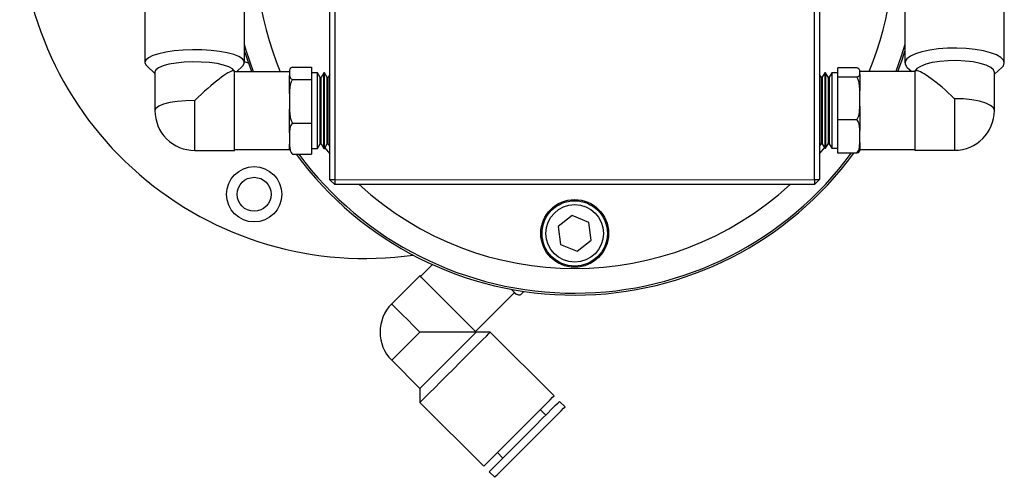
# Model space of a CAD drawing. Header units: inches. Extents: x 2.7 to 31.2, y 0.7 to 21.6.
# Tile 3 of 10: x 3.7 to 8.7, y 8.4 to 10.8. Entities that reach past the tile are written whole.
import ezdxf

# ---------------------------------------------------------------- set-up
doc = ezdxf.new("R2010")
doc.units = ezdxf.units.IN
doc.header["$MEASUREMENT"] = 0

msp = doc.modelspace()

# ---------------------------------------------------------------- linework, layer by layer
at = {"color": 7, "linetype": 'Continuous', "lineweight": 25}
for p, q in [((5.3409, 11.9764), (5.3412, 9.9504)), ((7.7712, 9.9508), (7.7709, 11.9768)), ((5.3162, 9.9504), (5.3159, 11.9514)), ((7.7959, 11.9518), (7.7962, 9.9508)), ((4.3799, 10.9856), (4.38, 10.5441)), ((4.8839, 10.5441), (4.8839, 10.9857)), ((8.2283, 10.9778), (8.2284, 10.5417)), ((8.7323, 10.5417), (8.7322, 10.9779)), ((4.3889, 10.5271), (4.4304, 10.4884)), ((4.8428, 10.4972), (4.875, 10.5272)), ((4.9035, 10.5402), (4.8839, 10.5474)), ((4.4304, 10.4953), (4.4304, 10.3003)), ((4.8335, 10.5019), (4.8269, 10.5019)), ((5.1123, 10.4972), (4.8335, 10.4972)), ((5.1123, 10.5008), (5.1123, 10.5014)), ((5.1123, 10.5008), (5.1123, 10.4895)), ((5.1123, 10.4895), (5.1123, 10.4782)), ((5.1123, 10.3875), (5.1123, 10.4782)), ((5.1274, 10.521), (5.2225, 10.521)), ((5.2225, 10.521), (5.2225, 10.4581)), ((5.254, 10.4919), (5.2225, 10.4919)), ((5.2674, 10.4687), (5.254, 10.4919)), ((5.2854, 10.4919), (5.2721, 10.4687)), ((5.2897, 10.4919), (5.2854, 10.4919)), ((5.3031, 10.4687), (5.2897, 10.4919)), ((5.3162, 10.4832), (5.3078, 10.4687)), ((7.8046, 10.469), (7.7962, 10.4836)), ((7.8226, 10.4922), (7.8092, 10.469)), ((7.8269, 10.4923), (7.8226, 10.4923)), ((7.8403, 10.469), (7.8269, 10.4922)), ((7.8583, 10.4922), (7.8449, 10.469)), ((7.8898, 10.4923), (7.8583, 10.4923)), ((7.9849, 10.5169), (7.8898, 10.5168)), ((7.8898, 10.4699), (7.8898, 10.5168)), ((8, 10.4934), (8, 10.5018)), ((8.2788, 10.4977), (8, 10.4976)), ((8, 10.485), (8, 10.4934)), ((8.2408, 10.5185), (8.2637, 10.4977)), ((8.2878, 10.5024), (8.2788, 10.5024)), ((8.6819, 10.4841), (8.7199, 10.5185)), ((8.6819, 10.3009), (8.6819, 10.4936)), ((5.1274, 10.4581), (5.2225, 10.4581)), ((5.2225, 10.4581), (5.2226, 10.2375)), ((5.2721, 10.4687), (5.2674, 10.4687)), ((5.3078, 10.4687), (5.3031, 10.4687)), ((7.8092, 10.469), (7.8046, 10.469)), ((7.8449, 10.469), (7.8403, 10.469)), ((7.9849, 10.4699), (7.8898, 10.4699)), ((7.8898, 10.2538), (7.8898, 10.4699)), ((5.1123, 10.3875), (5.1123, 10.3478)), ((8, 10.3619), (8, 10.4008)), ((5.1123, 10.3478), (5.1123, 10.3081)), ((8.0001, 10.323), (8, 10.3619)), ((5.1123, 10.187), (5.1123, 10.3081)), ((5.1275, 10.2375), (5.2226, 10.2375)), ((5.2226, 10.2375), (5.2226, 10.0798)), ((7.9849, 10.2539), (7.8898, 10.2538)), ((7.8899, 10.0847), (7.8898, 10.2538)), ((5.1123, 10.187), (5.1123, 10.1586)), ((8.0001, 10.1693), (8.0001, 10.1997)), ((5.1123, 10.1586), (5.1123, 10.1302)), ((5.1123, 10.0993), (5.1123, 10.1302)), ((5.2541, 10.1089), (5.2675, 10.1321)), ((5.2675, 10.1321), (5.2721, 10.1321)), ((5.2721, 10.1321), (5.2855, 10.1089)), ((5.2898, 10.1089), (5.3032, 10.1321)), ((5.3032, 10.1321), (5.3078, 10.1321)), ((5.3078, 10.1321), (5.3162, 10.1176)), ((7.7962, 10.1179), (7.8046, 10.1325)), ((7.8046, 10.1325), (7.8092, 10.1325)), ((7.8092, 10.1325), (7.8226, 10.1093)), ((7.8269, 10.1093), (7.8403, 10.1325)), ((7.8403, 10.1325), (7.845, 10.1325)), ((7.845, 10.1325), (7.8584, 10.1093)), ((8.0001, 10.1388), (8.0001, 10.1693)), ((4.632, 10.0987), (4.8336, 10.0987)), ((4.8336, 10.1035), (5.1123, 10.1035)), ((5.1275, 10.0798), (5.2226, 10.0798)), ((5.2226, 10.1089), (5.2541, 10.1089)), ((5.2855, 10.1089), (5.2898, 10.1089)), ((5.2914, 10.1117), (5.3162, 10.0812)), ((7.7962, 10.0815), (7.821, 10.1121)), ((7.8226, 10.1093), (7.8269, 10.1093)), ((7.8584, 10.1093), (7.8899, 10.1093)), ((7.9849, 10.0847), (7.8899, 10.0847)), ((8.0001, 10.1039), (8.2788, 10.104)), ((8.2788, 10.0993), (8.4804, 10.0993)), ((5.3412, 9.9504), (5.3162, 9.9504)), ((5.3162, 9.9504), (5.3412, 9.9254)), ((5.3412, 9.9504), (7.7712, 9.9508)), ((5.3412, 9.9504), (5.3412, 9.9254)), ((7.7712, 9.9258), (5.3412, 9.9254)), ((7.7712, 9.9508), (7.7962, 9.9508)), ((7.7712, 9.9508), (7.7712, 9.9258)), ((7.7712, 9.9258), (7.7962, 9.9508)), ((6.5443, 9.7687), (6.4722, 9.7133)), ((6.6284, 9.734), (6.5443, 9.7687)), ((6.6403, 9.6438), (6.6284, 9.734)), ((6.4722, 9.7133), (6.4842, 9.6232)), ((6.5682, 9.5884), (6.6403, 9.6438)), ((6.4842, 9.6232), (6.5682, 9.5884)), ((5.836, 9.5211), (5.7755, 9.4606)), ((5.7722, 9.4639), (5.6297, 9.3214)), ((6.0539, 9.1823), (6.251, 9.3794)), ((6.2345, 9.3959), (6.2475, 9.3829)), ((6.2832, 9.3686), (6.2996, 9.385)), ((6.2787, 9.3677), (6.2804, 9.3679)), ((6.0574, 9.1788), (6.0573, 9.1789)), ((6.1287, 9.1788), (6.0574, 9.1788)), ((6.4517, 8.8559), (6.1287, 9.1788)), ((5.6297, 9.0363), (5.7724, 8.8937)), ((5.7724, 8.8937), (5.7724, 8.8224)), ((6.5074, 8.8002), (6.4795, 8.8281)), ((5.7724, 8.8224), (6.0954, 8.4995)), ((6.4099, 8.7585), (6.3821, 8.7863)), ((6.165, 8.5691), (6.1928, 8.5413)), ((6.1232, 8.4717), (6.1511, 8.4438))]:
    msp.add_line(p, q, dxfattribs=at)
at = {"color": 7, "linetype": 'Continuous', "lineweight": 25, "flags": 128}
for points in [[(4.9298, 10.4972), (4.8928, 10.6051), (4.8839, 10.6349)], [(8.2284, 10.6354), (8.21, 10.5756), (8.1825, 10.4977)], [(4.875, 10.5272), (4.8828, 10.538), (4.8828, 10.5503), (4.8737, 10.5623), (4.8559, 10.5736), (4.83, 10.5839), (4.797, 10.5927), (4.7579, 10.5998), (4.7144, 10.6049), (4.6678, 10.6077), (4.62, 10.6083), (4.5725, 10.6066), (4.5273, 10.6026), (4.4858, 10.5965), (4.4496, 10.5884), (4.42, 10.5788), (4.398, 10.568), (4.3845, 10.5562), (4.38, 10.5441), (4.38, 10.5441)], [(4.8839, 10.5999), (4.919, 10.4975), (4.9192, 10.4972)], [(8.1932, 10.4977), (8.2145, 10.5575), (8.2284, 10.6004)], [(8.7323, 10.5417), (8.7278, 10.5559), (8.7143, 10.5695), (8.6923, 10.5821), (8.6627, 10.5933), (8.6265, 10.6026), (8.585, 10.6096), (8.5397, 10.6143), (8.4923, 10.6163), (8.4445, 10.6156), (8.3979, 10.6123), (8.3543, 10.6064), (8.3153, 10.5981), (8.2823, 10.5878), (8.2564, 10.5759), (8.2386, 10.5627), (8.2295, 10.5488), (8.2295, 10.5346), (8.2386, 10.5206), (8.2408, 10.5185)], [(4.38, 10.5441), (4.3845, 10.5319), (4.3889, 10.5271)], [(4.8319, 10.5019), (4.823, 10.5118), (4.8047, 10.5219), (4.7783, 10.5308), (4.7451, 10.538), (4.7066, 10.5432), (4.6646, 10.5461), (4.621, 10.5467), (4.578, 10.5449), (4.5375, 10.5408), (4.5015, 10.5346), (4.4715, 10.5265), (4.449, 10.5169), (4.4351, 10.5064), (4.4304, 10.4953)], [(8.6819, 10.4936), (8.6772, 10.5064), (8.6633, 10.5187), (8.6408, 10.5297), (8.6108, 10.5391), (8.5748, 10.5464), (8.5343, 10.5511), (8.4912, 10.5532), (8.4477, 10.5525), (8.4057, 10.5491), (8.3672, 10.543), (8.334, 10.5346), (8.3076, 10.5243), (8.2893, 10.5126), (8.281, 10.5024)], [(8.7199, 10.5185), (8.7278, 10.5276), (8.7323, 10.5417)], [(4.8336, 10.0987), (4.8336, 10.101), (4.8336, 10.1121), (4.8336, 10.132), (4.8336, 10.1598), (4.8336, 10.1942), (4.8336, 10.2335), (4.8336, 10.276), (4.8336, 10.3195), (4.8336, 10.3622), (4.8336, 10.402), (4.8335, 10.4371), (4.8335, 10.4657), (4.8335, 10.4866), (4.8335, 10.4988), (4.8335, 10.5019)], [(5.2541, 10.1089), (5.2541, 10.109), (5.2541, 10.1152), (5.2541, 10.1307), (5.2541, 10.1548), (5.2541, 10.1861), (5.2541, 10.2231), (5.254, 10.2641), (5.254, 10.3068), (5.254, 10.3492), (5.254, 10.3892), (5.254, 10.4247), (5.254, 10.454), (5.254, 10.4756), (5.254, 10.4884), (5.254, 10.4919)], [(5.2855, 10.1089), (5.2855, 10.109), (5.2855, 10.1152), (5.2855, 10.1307), (5.2855, 10.1548), (5.2855, 10.1861), (5.2855, 10.2231), (5.2855, 10.2641), (5.2855, 10.3068), (5.2855, 10.3492), (5.2855, 10.3892), (5.2855, 10.4247), (5.2854, 10.454), (5.2854, 10.4756), (5.2854, 10.4884), (5.2854, 10.4919)], [(5.2898, 10.1089), (5.2898, 10.109), (5.2898, 10.1152), (5.2898, 10.1307), (5.2898, 10.1548), (5.2898, 10.1861), (5.2898, 10.2231), (5.2898, 10.2641), (5.2898, 10.3068), (5.2897, 10.3492), (5.2897, 10.3892), (5.2897, 10.4247), (5.2897, 10.454), (5.2897, 10.4756), (5.2897, 10.4884), (5.2897, 10.4919)], [(7.8226, 10.4923), (7.8226, 10.4902), (7.8226, 10.4791), (7.8226, 10.4592), (7.8226, 10.4313), (7.8226, 10.3968), (7.8226, 10.3575), (7.8226, 10.3154), (7.8226, 10.2726), (7.8226, 10.2311), (7.8226, 10.1932), (7.8226, 10.1606), (7.8226, 10.1351), (7.8226, 10.1179), (7.8226, 10.1098), (7.8226, 10.1093)], [(7.8269, 10.4923), (7.8269, 10.4902), (7.8269, 10.4791), (7.8269, 10.4592), (7.8269, 10.4313), (7.8269, 10.3968), (7.8269, 10.3575), (7.8269, 10.3154), (7.8269, 10.2726), (7.8269, 10.2311), (7.8269, 10.1932), (7.8269, 10.1606), (7.8269, 10.1351), (7.8269, 10.1179), (7.8269, 10.1098), (7.8269, 10.1093)], [(7.8583, 10.4923), (7.8583, 10.4902), (7.8583, 10.4791), (7.8583, 10.4592), (7.8583, 10.4313), (7.8583, 10.3968), (7.8583, 10.3575), (7.8583, 10.3154), (7.8583, 10.2726), (7.8583, 10.2311), (7.8583, 10.1932), (7.8583, 10.1606), (7.8584, 10.1351), (7.8584, 10.1179), (7.8584, 10.1098), (7.8584, 10.1093)], [(8, 10.485), (8, 10.4779), (8, 10.4698), (8, 10.4606), (8, 10.4504), (8, 10.4392), (8, 10.4272), (8, 10.4144), (8, 10.4008)], [(8.2788, 10.5024), (8.2788, 10.5006), (8.2788, 10.4902), (8.2788, 10.471), (8.2788, 10.4438), (8.2788, 10.4099), (8.2788, 10.3709), (8.2788, 10.3286), (8.2788, 10.2851), (8.2788, 10.2422), (8.2788, 10.2022), (8.2788, 10.1667), (8.2788, 10.1375), (8.2788, 10.1159), (8.2788, 10.103), (8.2788, 10.0993)], [(5.2675, 10.1321), (5.2675, 10.1338), (5.2675, 10.1438), (5.2675, 10.1622), (5.2675, 10.188), (5.2674, 10.22), (5.2674, 10.2562), (5.2674, 10.2948), (5.2674, 10.3338), (5.2674, 10.3709), (5.2674, 10.4043), (5.2674, 10.432), (5.2674, 10.4526), (5.2674, 10.4651), (5.2674, 10.4687)], [(5.2721, 10.1321), (5.2721, 10.1338), (5.2721, 10.1438), (5.2721, 10.1622), (5.2721, 10.188), (5.2721, 10.22), (5.2721, 10.2562), (5.2721, 10.2948), (5.2721, 10.3338), (5.2721, 10.3709), (5.2721, 10.4043), (5.2721, 10.432), (5.2721, 10.4526), (5.2721, 10.4651), (5.2721, 10.4687)], [(5.3032, 10.1321), (5.3032, 10.1338), (5.3032, 10.1438), (5.3032, 10.1622), (5.3032, 10.188), (5.3032, 10.22), (5.3032, 10.2562), (5.3032, 10.2949), (5.3031, 10.3338), (5.3031, 10.3709), (5.3031, 10.4043), (5.3031, 10.432), (5.3031, 10.4526), (5.3031, 10.4651), (5.3031, 10.4687)], [(5.3078, 10.1321), (5.3078, 10.1338), (5.3078, 10.1438), (5.3078, 10.1622), (5.3078, 10.188), (5.3078, 10.22), (5.3078, 10.2562), (5.3078, 10.2949), (5.3078, 10.3338), (5.3078, 10.3709), (5.3078, 10.4043), (5.3078, 10.432), (5.3078, 10.4526), (5.3078, 10.4651), (5.3078, 10.4687)], [(7.8046, 10.469), (7.8046, 10.4668), (7.8046, 10.4559), (7.8046, 10.4367), (7.8046, 10.4102), (7.8046, 10.3778), (7.8046, 10.3412), (7.8046, 10.3025), (7.8046, 10.2636), (7.8046, 10.2268), (7.8046, 10.1939), (7.8046, 10.1668), (7.8046, 10.1469), (7.8046, 10.1353), (7.8046, 10.1325)], [(7.8092, 10.469), (7.8092, 10.4668), (7.8092, 10.4559), (7.8092, 10.4367), (7.8092, 10.4102), (7.8092, 10.3778), (7.8092, 10.3412), (7.8092, 10.3025), (7.8092, 10.2636), (7.8092, 10.2268), (7.8092, 10.1939), (7.8092, 10.1668), (7.8092, 10.1469), (7.8092, 10.1353), (7.8092, 10.1325)], [(7.8403, 10.469), (7.8403, 10.4668), (7.8403, 10.4559), (7.8403, 10.4367), (7.8403, 10.4102), (7.8403, 10.3778), (7.8403, 10.3412), (7.8403, 10.3025), (7.8403, 10.2636), (7.8403, 10.2268), (7.8403, 10.1939), (7.8403, 10.1668), (7.8403, 10.1469), (7.8403, 10.1353), (7.8403, 10.1325)], [(7.8449, 10.469), (7.8449, 10.4668), (7.8449, 10.4559), (7.8449, 10.4367), (7.8449, 10.4102), (7.8449, 10.3778), (7.8449, 10.3412), (7.8449, 10.3025), (7.8449, 10.2636), (7.8449, 10.2268), (7.8449, 10.1939), (7.845, 10.1668), (7.845, 10.1469), (7.845, 10.1353), (7.845, 10.1325)], [(4.632, 10.3517), (4.5871, 10.3504), (4.5445, 10.3466), (4.5063, 10.3405), (4.4744, 10.3323), (4.4504, 10.3226), (4.4355, 10.3117), (4.4304, 10.3003)], [(4.632, 10.0987), (4.632, 10.0988), (4.632, 10.1054), (4.632, 10.1217), (4.632, 10.147), (4.632, 10.18), (4.632, 10.219), (4.632, 10.2621), (4.632, 10.3071), (4.632, 10.3517)], [(8.0001, 10.323), (8.0001, 10.307), (8.0001, 10.291), (8.0001, 10.2751), (8.0001, 10.2593), (8.0001, 10.2438), (8.0001, 10.2286), (8.0001, 10.2139), (8.0001, 10.1997)], [(8.4804, 10.3606), (8.4804, 10.3163), (8.4804, 10.2712), (8.4804, 10.2275), (8.4804, 10.1876), (8.4804, 10.1533), (8.4804, 10.1265), (8.4804, 10.1083), (8.4804, 10.0999), (8.4804, 10.0993)], [(8.6819, 10.3009), (8.6769, 10.3142), (8.662, 10.3268), (8.638, 10.3381), (8.606, 10.3476), (8.5678, 10.3547), (8.5252, 10.3591), (8.4804, 10.3606)], [(8.0001, 10.1388), (8.0001, 10.1299), (8.0001, 10.122), (8.0001, 10.1152), (8.0001, 10.1097), (8.0001, 10.1053), (8.0001, 10.1022), (8.0001, 10.1003), (8.0001, 10.0997)], [(6.0573, 9.1789), (6.054, 9.1822), (6.0441, 9.1921), (6.0282, 9.208), (6.007, 9.2292), (5.9815, 9.2547), (5.9529, 9.2833), (5.9224, 9.3137), (5.8917, 9.3445), (5.862, 9.3742), (5.8347, 9.4014), (5.8112, 9.4249), (5.7926, 9.4435), (5.7796, 9.4565), (5.773, 9.4631), (5.7722, 9.4639)], [(6.254, 9.3764), (6.2537, 9.3767), (6.2525, 9.3779), (6.2504, 9.38), (6.2475, 9.3829)], [(5.7722, 9.1789), (5.7405, 9.2106), (5.7104, 9.2407), (5.6833, 9.2677), (5.6608, 9.2903), (5.6438, 9.3073), (5.6332, 9.3178), (5.6297, 9.3214)], [(5.6297, 9.0363), (5.6333, 9.0399), (5.6438, 9.0504), (5.6608, 9.0674), (5.6834, 9.09), (5.7104, 9.117), (5.7405, 9.1471), (5.7722, 9.1789)], [(6.0573, 9.1789), (6.053, 9.1789), (6.0401, 9.1789), (6.0191, 9.1789), (5.9906, 9.1789), (5.9555, 9.1789), (5.9148, 9.1789), (5.8697, 9.1789), (5.8217, 9.1789), (5.7722, 9.1789)], [(5.7724, 8.8224), (5.7756, 8.8256), (5.7852, 8.8352), (5.8007, 8.8507), (5.8216, 8.8716), (5.8472, 8.8972), (5.8765, 8.9266), (5.9086, 8.9586), (5.9421, 8.9921), (5.9759, 9.0259), (6.0088, 9.0589), (6.0396, 9.0897), (6.0672, 9.1173), (6.0906, 9.1407), (6.1089, 9.159), (6.1215, 9.1716), (6.1279, 9.178), (6.1287, 9.1788)], [(5.7724, 8.8937), (5.7757, 8.897), (5.7856, 8.9068), (5.8015, 8.9227), (5.8226, 8.9439), (5.8482, 8.9694), (5.8768, 8.9981), (5.9072, 9.0285), (5.938, 9.0593), (5.9677, 9.089), (5.9949, 9.1162), (6.0184, 9.1397), (6.037, 9.1584), (6.05, 9.1713), (6.0566, 9.1779), (6.0574, 9.1788)], [(6.0954, 8.4995), (6.0986, 8.5027), (6.1081, 8.5123), (6.1237, 8.5278), (6.1446, 8.5487), (6.1702, 8.5743), (6.1995, 8.6037), (6.2315, 8.6357), (6.2651, 8.6692), (6.2989, 8.7031), (6.3318, 8.736), (6.3626, 8.7668), (6.3902, 8.7944), (6.4136, 8.8178), (6.4319, 8.8361), (6.4445, 8.8487), (6.4509, 8.8551), (6.4517, 8.8559)], [(6.1232, 8.4717), (6.1264, 8.4749), (6.136, 8.4844), (6.1515, 8.5), (6.1724, 8.5209), (6.198, 8.5465), (6.2274, 8.5758), (6.2594, 8.6079), (6.2929, 8.6414), (6.3267, 8.6752), (6.3596, 8.7082), (6.3904, 8.739), (6.418, 8.7666), (6.4414, 8.7899), (6.4597, 8.8083), (6.4723, 8.8208), (6.4787, 8.8273), (6.4795, 8.8281)], [(6.1511, 8.4438), (6.1543, 8.4471), (6.1638, 8.4566), (6.1794, 8.4721), (6.2003, 8.4931), (6.2259, 8.5187), (6.2552, 8.548), (6.2872, 8.58), (6.3207, 8.6136), (6.3546, 8.6474), (6.3875, 8.6803), (6.4183, 8.7111), (6.4459, 8.7387), (6.4692, 8.7621), (6.4876, 8.7804), (6.5001, 8.793), (6.5066, 8.7994), (6.5074, 8.8002)]]:
    msp.add_lwpolyline(points, dxfattribs=at)
at = {"color": 7, "linetype": 'Continuous', "lineweight": 25}
for centre, radius in [((4.9328, 9.8765), 0.14), ((4.9328, 9.8765), 0.086), ((6.5563, 9.6786), 0.1715), ((6.5563, 9.6786), 0.1654), ((6.5563, 9.6786), 0.1457)]:
    msp.add_circle(centre, radius, dxfattribs=at)
for centre, radius, start, end in [((6.5561, 11.1161), 1.615, 140.1654, 202.532), ((6.5561, 11.1161), 1.615, 337.485, 39.8516), ((5.4953, 11.3015), 1.75, 180.2284, 278.0033), ((4.632, 10.3003), 0.2016, 180.0085, 270.0085), ((8.4804, 10.3009), 0.2016, 270.0085, 0.0085), ((6.5561, 11.1161), 1.75, 216.3118, 323.8893), ((6.5561, 11.1161), 1.74, 216.5541, 323.6486), ((6.5561, 11.1161), 1.615, 227.4977, 312.5194), ((6.2754, 9.3978), 0.0303, 225.0085, 262.2503), ((5.7722, 9.1789), 0.2016, 135.0085, 225.0085)]:
    msp.add_arc(centre, radius, start, end, dxfattribs=at)
for centre, major_axis, ratio, start_param, end_param in [((4.632, 10.3003), (0.1999, 0.1999), 0.129726, 0.129005, 1.441791), ((8.4804, 10.3009), (0.1993, -0.1993), 0.151623, 1.721273, 2.991116)]:
    msp.add_ellipse(centre, major_axis=major_axis, ratio=ratio, start_param=start_param, end_param=end_param, dxfattribs=at)
for points, knots in [([(5.1274, 10.521), (5.1246, 10.5198), (5.1154, 10.5158), (5.1127, 10.5086), (5.1124, 10.5031), (5.1123, 10.5008)], [0, 0, 0, 0, 0.204336, 0.673302, 1, 1, 1, 1]), ([(5.1123, 10.4782), (5.1123, 10.4778), (5.1123, 10.4742), (5.1132, 10.4686), (5.118, 10.462), (5.1248, 10.4592), (5.1274, 10.4581)], [0, 0, 0, 0, 0.052873, 0.517957, 0.809655, 1, 1, 1, 1]), ([(8, 10.5018), (8, 10.5021), (8, 10.5048), (7.9991, 10.509), (7.9943, 10.5139), (7.9875, 10.516), (7.9849, 10.5169)], [0, 0, 0, 0, 0.0528732, 0.5179573, 0.8096553, 1, 1, 1, 1]), ([(7.9849, 10.4699), (7.9877, 10.4708), (7.9969, 10.4738), (7.9996, 10.4792), (7.9999, 10.4833), (8, 10.485)], [0, 0, 0, 0, 0.204335, 0.673301, 1, 1, 1, 1]), ([(5.1274, 10.4581), (5.1246, 10.4539), (5.1154, 10.4399), (5.1127, 10.4147), (5.1124, 10.3954), (5.1123, 10.3875)], [0, 0, 0, 0, 0.204356, 0.673362, 1, 1, 1, 1]), ([(8, 10.4008), (8, 10.4021), (8, 10.4145), (7.9991, 10.4338), (7.9943, 10.4564), (7.9876, 10.4661), (7.9849, 10.4699)], [0, 0, 0, 0, 0.052977, 0.518037, 0.809721, 1, 1, 1, 1]), ([(7.9849, 10.2539), (7.9877, 10.258), (7.997, 10.2716), (7.9996, 10.2963), (7.9999, 10.3152), (8.0001, 10.323)], [0, 0, 0, 0, 0.2043559, 0.6733621, 1, 1, 1, 1]), ([(5.1123, 10.3081), (5.1123, 10.3068), (5.1123, 10.2941), (5.1132, 10.2744), (5.118, 10.2513), (5.1248, 10.2414), (5.1275, 10.2375)], [0, 0, 0, 0, 0.052977, 0.518036, 0.80972, 1, 1, 1, 1]), ([(5.1275, 10.2375), (5.1247, 10.2345), (5.1154, 10.2245), (5.1128, 10.2065), (5.1125, 10.1927), (5.1123, 10.187)], [0, 0, 0, 0, 0.204336, 0.673301, 1, 1, 1, 1]), ([(8.0001, 10.1997), (8.0001, 10.2007), (8, 10.2104), (7.9992, 10.2255), (7.9943, 10.2433), (7.9876, 10.2509), (7.9849, 10.2539)], [0, 0, 0, 0, 0.052873, 0.517957, 0.809655, 1, 1, 1, 1]), ([(5.1123, 10.1302), (5.1123, 10.1293), (5.1124, 10.1202), (5.1132, 10.1062), (5.1181, 10.0896), (5.1248, 10.0825), (5.1275, 10.0798)], [0, 0, 0, 0, 0.052874, 0.517957, 0.809655, 1, 1, 1, 1]), ([(7.9849, 10.0847), (7.9877, 10.088), (7.997, 10.0986), (7.9996, 10.1179), (8, 10.1328), (8.0001, 10.1388)], [0, 0, 0, 0, 0.204334, 0.673302, 1, 1, 1, 1]), ([(8.0001, 10.0997), (8.0001, 10.0995), (8.0001, 10.0968), (7.9992, 10.0926), (7.9944, 10.0876), (7.9876, 10.0855), (7.9849, 10.0847)], [0, 0, 0, 0, 0.052873, 0.517957, 0.809656, 1, 1, 1, 1]), ([(6.2475, 9.3829), (6.2479, 9.3825), (6.2524, 9.378), (6.26, 9.3716), (6.2717, 9.3668), (6.28, 9.3681), (6.2832, 9.3686)], [0, 0, 0, 0, 0.052872, 0.5179578, 0.8096569, 1, 1, 1, 1])]:
    msp.add_open_spline(points, degree=3, knots=knots, dxfattribs=at)

doc.saveas('drawing.dxf')
